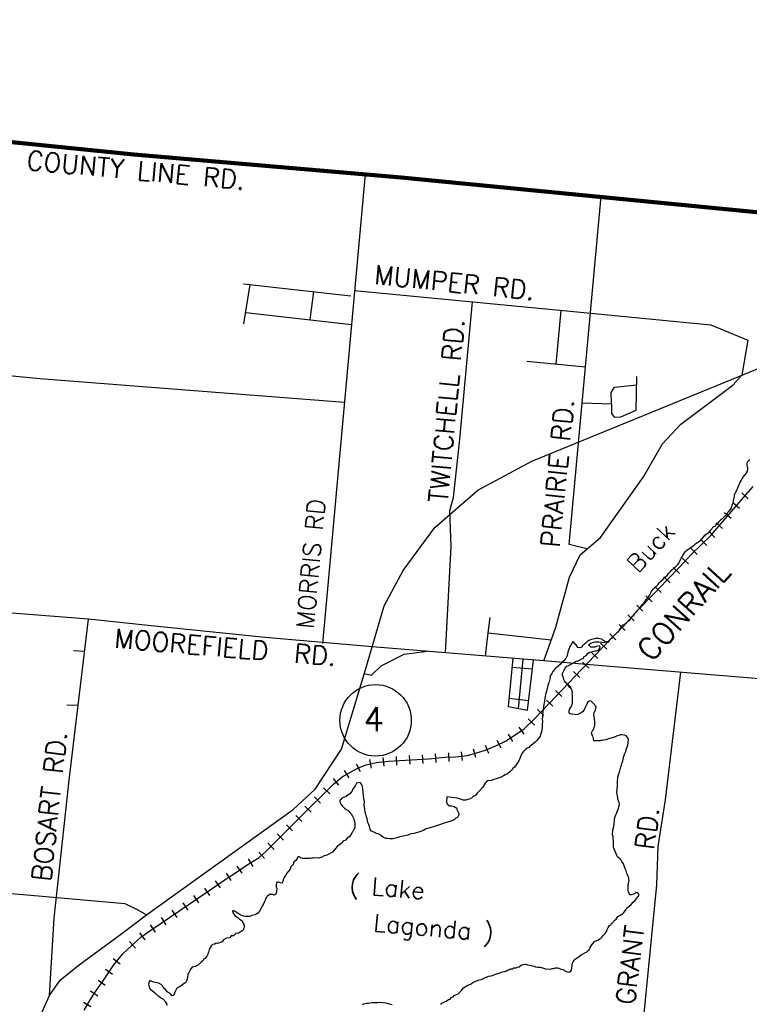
# Model space of a CAD drawing. Header units: feet. Extents: x 1615653 to 1618118, y 708897 to 711917.
# Tile 42 of 183: x 1618084 to 1618092, y 710539 to 710550. Entities that reach past the tile are written whole.
import ezdxf

# ---------------------------------------------------------------- set-up
doc = ezdxf.new("R2010")
doc.units = ezdxf.units.FT
doc.header["$LTSCALE"] = 20
doc.header["$MEASUREMENT"] = 0
for name, color, linetype in [('17_TRAIN_TRAKS', 254, 'Continuous'), ('35_INTERSTATE_ROADS', 130, 'Continuous'), ('36_MAJOR_ROADS', 130, 'Continuous'), ('37_MINOR_ROADS', 130, 'Continuous'), ('56_LAKES', 130, 'Continuous'), ('58_MAJOR_WATER', 170, 'Continuous'), ('59_WATER_NAMES', 130, 'Continuous'), ('ROAD-TEXT', 2, 'Continuous')]:
    doc.layers.add(name, color=color, linetype=linetype)
doc.layers.add('30_COUNTY_BORDER', color=6, linetype='Continuous', lineweight=100)
doc.styles.add('ROMANS', font='romans')
doc.styles.get("Standard").update_dxf_attribs({"font": 'simplex.shx'})

msp = doc.modelspace()

# ---------------------------------------------------------------- linework, layer by layer
at = {"layer": '17_TRAIN_TRAKS', "linetype": 'Continuous'}
for points in [[(1618091.63193, 710543.92156), (1618091.84154, 710544.16353), (1618091.95584, 710544.29991), (1618092.11827, 710544.48242)], [(1618092.06095, 710544.34281), (1618091.98625, 710544.40929)], [(1618091.96328, 710544.23095), (1618091.88664, 710544.29518)], [(1618091.86615, 710544.11557), (1618091.79057, 710544.18105)], [(1618091.76793, 710544.0022), (1618091.69235, 710544.06767)], [(1618091.67858, 710543.89853), (1618091.60896, 710543.97032)], [(1618084.9009, 710539.13243), (1618085.00553, 710539.23085), (1618085.10793, 710539.32015), (1618085.21938, 710539.40245), (1618085.75348, 710539.76475), (1618086.09478, 710539.9986), (1618086.20023, 710540.06785), (1618086.30058, 710540.1361), (1618086.37288, 710540.17925), (1618086.46223, 710540.23245), (1618086.53853, 710540.3027), (1618087.01038, 710540.7774), (1618087.21718, 710540.9791), (1618087.31558, 710541.07845), (1618087.41093, 710541.15575), (1618087.50028, 710541.2089), (1618087.59968, 710541.2591), (1618087.68603, 710541.29525), (1618087.80348, 710541.3213), (1618087.94303, 710541.33535), (1618088.40083, 710541.3645), (1618088.58858, 710541.38255), (1618088.70803, 710541.38655), (1618088.84858, 710541.4026), (1618088.93893, 710541.4277), (1618089.05238, 710541.46285), (1618089.17988, 710541.515), (1618089.28028, 710541.5662), (1618089.37463, 710541.6254), (1618089.49213, 710541.7027), (1618089.62063, 710541.82815), (1618089.93083, 710542.1543), (1618090.30528, 710542.5477), (1618090.48598, 710542.73535), (1618090.63558, 710542.8849), (1618090.80423, 710543.0726), (1618090.98398, 710543.25525), (1618091.13253, 710543.4128), (1618091.27913, 710543.5613), (1618091.41163, 710543.70685), (1618091.63188, 710543.92045)], [(1618091.58593, 710543.80623), (1618091.51631, 710543.87802)], [(1618091.47825, 710543.7018), (1618091.40863, 710543.77359)], [(1618091.37746, 710543.59504), (1618091.30351, 710543.66235)], [(1618091.27336, 710543.48428), (1618091.20219, 710543.55454)], [(1618091.16878, 710543.37836), (1618091.09602, 710543.44696)], [(1618091.06587, 710543.26922), (1618090.99312, 710543.33782)], [(1618090.96094, 710543.16056), (1618090.88967, 710543.2307)], [(1618090.85573, 710543.05364), (1618090.78445, 710543.12379)], [(1618090.75628, 710542.94443), (1618090.6819, 710543.01126)], [(1618090.65321, 710542.83183), (1618090.58251, 710542.90255)], [(1618090.54713, 710542.72578), (1618090.47643, 710542.7965)], [(1618090.33942, 710542.51105), (1618090.26699, 710542.57999)], [(1618090.44325, 710542.6189), (1618090.37122, 710542.68826)], [(1618090.236, 710542.4024), (1618090.16357, 710542.47134)], [(1618090.13259, 710542.29375), (1618090.06015, 710542.36269)], [(1618090.02917, 710542.18509), (1618089.95674, 710542.25404)], [(1618089.92578, 710542.07644), (1618089.85332, 710542.14536)], [(1618089.82241, 710541.96775), (1618089.74995, 710542.03667)], [(1618089.71903, 710541.85906), (1618089.64657, 710541.92798)], [(1618089.61278, 710541.75061), (1618089.54292, 710541.82216)], [(1618089.49438, 710541.64433), (1618089.43942, 710541.72787)], [(1618089.23336, 710541.48614), (1618089.18793, 710541.57523)], [(1618089.3677, 710541.56202), (1618089.31455, 710541.64673)], [(1618088.94369, 710541.37713), (1618088.91693, 710541.47348)], [(1618089.09193, 710541.42501), (1618089.05408, 710541.51756)], [(1618087.74929, 710541.25806), (1618087.72764, 710541.35569)], [(1618087.89147, 710541.2799), (1618087.88146, 710541.3794)], [(1618088.03917, 710541.29137), (1618088.03281, 710541.39117)], [(1618088.18887, 710541.3009), (1618088.18251, 710541.4007)], [(1618088.33856, 710541.31043), (1618088.33221, 710541.41023)], [(1618088.48965, 710541.32281), (1618088.48008, 710541.42235)], [(1618088.63603, 710541.33411), (1618088.63269, 710541.43405)], [(1618088.7895, 710541.34553), (1618088.77815, 710541.44488)], [(1618087.49033, 710541.1448), (1618087.4392, 710541.23075)], [(1618087.61983, 710541.21326), (1618087.57475, 710541.30252)], [(1618087.37456, 710541.0619), (1618087.31158, 710541.13958)], [(1618087.27045, 710540.96183), (1618087.1994, 710541.0322)], [(1618087.16276, 710540.85618), (1618087.09294, 710540.92777)], [(1618087.05538, 710540.75145), (1618086.98556, 710540.82304)], [(1618086.95003, 710540.64576), (1618086.87911, 710540.71626)], [(1618086.84429, 710540.53938), (1618086.77336, 710540.60988)], [(1618086.73854, 710540.43299), (1618086.66762, 710540.50349)], [(1618086.63279, 710540.32661), (1618086.56187, 710540.39711)], [(1618086.39087, 710540.13176), (1618086.33963, 710540.21763)], [(1618086.52341, 710540.22081), (1618086.45568, 710540.29438)], [(1618086.26694, 710540.05275), (1618086.2107, 710540.13544)], [(1618086.14131, 710539.96934), (1618086.08641, 710540.05292)], [(1618085.89439, 710539.80069), (1618085.83787, 710539.88318)], [(1618086.01813, 710539.88547), (1618085.96161, 710539.96796)], [(1618085.77042, 710539.71582), (1618085.71429, 710539.79858)], [(1618085.64629, 710539.63162), (1618085.59015, 710539.71438)], [(1618085.39802, 710539.46321), (1618085.34188, 710539.54596)], [(1618085.52215, 710539.54741), (1618085.46602, 710539.63017)], [(1618085.27388, 710539.379), (1618085.21775, 710539.46176)], [(1618085.15411, 710539.2921), (1618085.09471, 710539.37254)], [(1618085.04318, 710539.19734), (1618084.97746, 710539.27271)], [(1618084.45688, 710538.4877), (1618084.50998, 710538.5789), (1618084.58018, 710538.6871), (1618084.67358, 710538.8214), (1618084.79673, 710539.00375), (1618084.90113, 710539.13035)], [(1618084.86811, 710539.01172), (1618084.79096, 710539.07534)], [(1618084.78307, 710538.89419), (1618084.7002, 710538.95015)], [(1618084.69841, 710538.76954), (1618084.61631, 710538.82663)], [(1618084.61406, 710538.64746), (1618084.53017, 710538.70188)], [(1618084.53516, 710538.52277), (1618084.44874, 710538.57309)]]:
    msp.add_lwpolyline(points, dxfattribs=at)
at = {"layer": '30_COUNTY_BORDER', "linetype": 'Continuous'}
for points in [[(1618067.54456, 710549.82746), (1618071.7107, 710549.4767), (1618073.20535, 710549.38957), (1618075.04739, 710549.24234), (1618078.95372, 710548.8988), (1618085.02754, 710548.2848)], [(1618067.54456, 710549.82746), (1618071.7107, 710549.4767), (1618073.20535, 710549.38957), (1618075.04739, 710549.24234), (1618078.95372, 710548.8988), (1618085.02754, 710548.2848)], [(1618085.02754, 710548.2848), (1618088.08755, 710548.02175), (1618095.56268, 710547.29236), (1618102.51298, 710546.63812)], [(1618085.02754, 710548.2848), (1618088.08755, 710548.02175), (1618095.56268, 710547.29236), (1618102.51298, 710546.63812)]]:
    msp.add_lwpolyline(points, dxfattribs=at)
at = {"layer": '35_INTERSTATE_ROADS', "linetype": 'Continuous'}
for points in [[(1618091.95193, 710545.74269), (1618094.32164, 710546.71415)], [(1618089.58222, 710544.77124), (1618091.95193, 710545.74269)], [(1618088.96391, 710544.44208), (1618089.58222, 710544.77124)], [(1618088.47108, 710544.01117), (1618088.96391, 710544.44208)], [(1618088.11174, 710543.5188), (1618088.47108, 710544.01117)], [(1618087.89393, 710543.11518), (1618088.11174, 710543.5188)], [(1618087.67612, 710542.3722), (1618087.89393, 710543.11518)], [(1618087.4021, 710541.4736), (1618087.67612, 710542.3722)], [(1618087.10199, 710541.01476), (1618087.4021, 710541.4736)], [(1618086.85005, 710540.78283), (1618087.10199, 710541.01476)], [(1618085.17281, 710539.57599), (1618086.85005, 710540.78283)], [(1618081.29679, 710540.02117), (1618083.84837, 710539.80098)], [(1618083.84837, 710539.80098), (1618084.92176, 710539.70762)], [(1618084.92176, 710539.70762), (1618085.07314, 710539.6365)], [(1618084.88836, 710539.36271), (1618085.17281, 710539.57599)], [(1618085.07314, 710539.6365), (1618085.17281, 710539.57599)], [(1618084.38442, 710538.99265), (1618084.88836, 710539.36271)], [(1618084.18346, 710538.82918), (1618084.38442, 710538.99265)], [(1618084.06048, 710538.65367), (1618084.18346, 710538.82918)], [(1618083.92551, 710538.35482), (1618084.06048, 710538.65367)]]:
    msp.add_lwpolyline(points, dxfattribs=at)
at = {"layer": '36_MAJOR_ROADS', "linetype": 'Continuous'}
for points in [[(1618087.67496, 710548.0572), (1618087.44934, 710545.5796), (1618087.22371, 710543.102), (1618087.18556, 710542.68342)], [(1618090.86106, 710544.59201), (1618091.07891, 710544.97165), (1618091.28888, 710545.19655), (1618091.88617, 710545.64386), (1618091.98697, 710545.75823)], [(1618089.71978, 710542.48495), (1618089.85866, 710542.87303), (1618090.01556, 710543.44379), (1618090.13615, 710543.69899), (1618090.36973, 710543.90009), (1618090.86106, 710544.59201)], [(1618087.75561, 710542.64733), (1618086.52914, 710542.75172), (1618085.22476, 710542.88745), (1618084.50525, 710542.96195), (1618083.13809, 710543.07037)], [(1618087.6646, 710542.34261), (1618087.74761, 710542.32256), (1618087.85756, 710542.42797), (1618088.12065, 710542.56181), (1618088.38466, 710542.59521)], [(1618089.71978, 710542.48495), (1618087.75561, 710542.64733)], [(1618090.25081, 710542.4414), (1618089.71978, 710542.48495)], [(1618092.65003, 710542.24237), (1618090.25081, 710542.4414)]]:
    msp.add_lwpolyline(points, dxfattribs=at)
at = {"layer": '37_MINOR_ROADS', "linetype": 'Continuous'}
for points in [[(1618081.94905, 710548.59981), (1618084.41916, 710548.34563)], [(1618084.41916, 710548.34563), (1618085.04265, 710548.27665), (1618086.89197, 710548.12451)], [(1618086.89197, 710548.12451), (1618089.36556, 710547.90232)], [(1618089.36556, 710547.90232), (1618091.83696, 710547.65972)], [(1618090.21653, 710546.05678), (1618090.37719, 710547.80764)], [(1618091.83696, 710547.65972), (1618094.30809, 710547.41574)], [(1618086.28228, 710546.80465), (1618087.51272, 710546.66488)], [(1618086.28629, 710546.34295), (1618086.35761, 710546.79609)], [(1618087.04436, 710546.39095), (1618087.0858, 710546.71344)], [(1618087.55384, 710546.72712), (1618090.02336, 710546.48914)], [(1618088.75967, 710545.02358), (1618088.90557, 710546.59685)], [(1618086.30726, 710546.47622), (1618087.51821, 710546.33592)], [(1618089.86108, 710545.88347), (1618089.91938, 710546.49916)], [(1618090.02336, 710546.48914), (1618091.63505, 710546.33383), (1618092.05505, 710546.15639), (1618091.98697, 710545.75823)], [(1618090.21149, 710543.76801), (1618090.01064, 710543.81717), (1618090.21653, 710546.05678)], [(1618081.50365, 710545.95856), (1618081.55516, 710545.95314), (1618083.95146, 710545.71736)], [(1618089.52454, 710545.91604), (1618090.19757, 710545.85082)], [(1618090.49563, 710545.43013), (1618090.49552, 710545.31946), (1618090.5264, 710545.27548), (1618090.60385, 710545.27874), (1618090.7791, 710545.35789), (1618090.78442, 710545.74185)], [(1618083.95146, 710545.71736), (1618086.40436, 710545.52879)], [(1618090.49563, 710545.43013), (1618090.49347, 710545.55907), (1618090.5318, 710545.62072), (1618090.78452, 710545.64532)], [(1618086.40436, 710545.52879), (1618087.43746, 710545.4492)], [(1618090.15965, 710545.4389), (1618090.49563, 710545.43013)], [(1618088.59382, 710542.57804), (1618088.65797, 710543.79369), (1618088.64492, 710544.20711), (1618088.68551, 710544.35557), (1618088.75967, 710545.02358)], [(1618084.28732, 710541.12134), (1618084.50525, 710542.96195)], [(1618089.08474, 710542.80635), (1618089.10582, 710542.98235)], [(1618089.052, 710542.53926), (1618089.08474, 710542.80635), (1618089.80658, 710542.7275)], [(1618084.33633, 710542.60453), (1618084.46231, 710542.5985)], [(1618089.36657, 710542.51331), (1618089.31228, 710541.96163), (1618089.53528, 710541.9228)], [(1618089.43042, 710541.93547), (1618089.48411, 710542.50443)], [(1618089.53528, 710541.9228), (1618089.60224, 710542.49424)], [(1618089.59008, 710542.39035), (1618089.35623, 710542.40822)], [(1618091.28626, 710542.3555), (1618091.1088, 710540.89376), (1618091.02538, 710540.35831), (1618091.01041, 710539.91943)], [(1618089.54745, 710542.0267), (1618089.32156, 710542.05309)], [(1618084.25835, 710541.9837), (1618084.38863, 710541.97654)], [(1618084.06048, 710538.65367), (1618084.11454, 710539.53937), (1618084.28732, 710541.12134)], [(1618091.01041, 710539.91943), (1618090.76911, 710537.47698)]]:
    msp.add_lwpolyline(points, dxfattribs=at)
at = {"layer": '56_LAKES', "linetype": 'Continuous'}
for points in [[(1618090.15927, 710542.65107), (1618090.15468, 710542.64309), (1618090.1352, 710542.6366), (1618090.111, 710542.63862), (1618090.09165, 710542.66729), (1618090.07391, 710542.68229), (1618090.06715, 710542.69909), (1618090.05392, 710542.7029), (1618090.03852, 710542.67984), (1618090.02916, 710542.66439), (1618090.02001, 710542.65163), (1618090.0031, 710542.60975), (1618089.99556, 710542.58333), (1618089.99135, 710542.56474), (1618089.98715, 710542.54616), (1618089.98026, 710542.52779), (1618089.97089, 710542.51234), (1618089.96174, 710542.49958), (1618089.9499, 710542.48704), (1618089.93225, 710542.46958), (1618089.91148, 710542.44697), (1618089.87952, 710542.41988), (1618089.8565, 710542.40286), (1618089.84175, 710542.38786), (1618089.82367, 710542.36502), (1618089.81097, 710542.34174), (1618089.80451, 710542.32875), (1618089.79514, 710542.3133), (1618089.79384, 710542.29717), (1618089.78942, 710542.2759), (1618089.78166, 710542.24679), (1618089.77477, 710542.22843), (1618089.76744, 710542.20469), (1618089.76302, 710542.18342), (1618089.75548, 710542.157), (1618089.75106, 710542.13572), (1618089.74395, 710542.11467), (1618089.73974, 710542.09609), (1618089.73597, 710542.08287), (1618089.73402, 710542.05869), (1618089.72895, 710542.02935), (1618089.72432, 710542.00539), (1618089.71968, 710541.98143), (1618089.71817, 710541.96262)], [(1618090.02285, 710541.88037), (1618090.00984, 710541.88686), (1618090.0091, 710541.91127), (1618090.01599, 710541.92963), (1618090.02558, 710541.94777), (1618090.03204, 710541.96076), (1618090.0414, 710541.97621), (1618090.04517, 710541.98942), (1618090.04916, 710542.00532), (1618090.05068, 710542.02413), (1618090.0478, 710542.0893), (1618090.04373, 710542.10587), (1618090.04771, 710542.12177), (1618090.04676, 710542.14349), (1618090.04246, 710542.15738), (1618090.0301, 710542.17194), (1618090.0173, 710542.18112), (1618090.00268, 710542.20128), (1618089.99032, 710542.21584), (1618089.97032, 710542.23645), (1618089.95571, 710542.2566), (1618089.95141, 710542.27049), (1618089.94776, 710542.29244), (1618089.93379, 710542.32066), (1618089.9295, 710542.33454), (1618089.95469, 710542.37843), (1618089.96115, 710542.39142), (1618089.97052, 710542.40687), (1618089.98548, 710542.42456), (1618090.00495, 710542.43105), (1618090.02507, 710542.4456), (1618090.04498, 710542.45746), (1618090.05885, 710542.46171), (1618090.09285, 710542.48052), (1618090.11211, 710542.48432), (1618090.1573, 710542.5076), (1618090.17386, 710542.51163), (1618090.17807, 710542.53021), (1618090.20647, 710542.54678), (1618090.23037, 710542.57454), (1618090.24758, 710542.58663), (1618090.26146, 710542.59088), (1618090.30826, 710542.6005), (1618090.32439, 710542.59915), (1618090.34408, 710542.60833), (1618090.35323, 710542.62109), (1618090.36615, 710542.64707), (1618090.35357, 710542.65894), (1618090.33431, 710542.65514), (1618090.32044, 710542.65089), (1618090.30365, 710542.64417), (1618090.28999, 710542.64261), (1618090.27386, 710542.64395), (1618090.2602, 710542.64239), (1618090.23298, 710542.66738)], [(1618090.59007, 710540.21791), (1618090.56491, 710540.24165), (1618090.55793, 710540.25576), (1618090.54869, 710540.27547), (1618090.53719, 710540.30078), (1618090.53086, 710540.32295), (1618090.52162, 710540.34266), (1618090.51732, 710540.35655), (1618090.51884, 710540.37536), (1618090.51779, 710540.42955), (1618090.51414, 710540.4515), (1618090.51297, 710540.47053), (1618090.50663, 710540.49271), (1618090.51096, 710540.54645), (1618090.51872, 710540.57556), (1618090.52466, 710540.61565), (1618090.53038, 710540.65304), (1618090.52963, 710540.67745), (1618090.53718, 710540.70388), (1618090.54407, 710540.72224), (1618090.55677, 710540.74553), (1618090.5641, 710540.76926), (1618090.57433, 710540.79546), (1618090.57875, 710540.81673), (1618090.58608, 710540.84047), (1618090.58512, 710540.86219), (1618090.57814, 710540.8763), (1618090.56911, 710540.8987), (1618090.56794, 710540.91774), (1618090.56408, 710540.937), (1618090.56043, 710540.95894), (1618090.55635, 710540.97552), (1618090.56263, 710541.05345), (1618090.56362, 710541.09935), (1618090.56795, 710541.1531), (1618090.57571, 710541.18221), (1618090.58616, 710541.2111), (1618090.59413, 710541.24289), (1618090.60189, 710541.27201), (1618090.60878, 710541.29037), (1618090.61589, 710541.31142), (1618090.62634, 710541.3403), (1618090.63475, 710541.37748), (1618090.64606, 710541.41711), (1618090.65942, 710541.44846), (1618090.66761, 710541.48295), (1618090.67784, 710541.50914), (1618090.6843, 710541.52213), (1618090.6895, 710541.58663), (1618090.68294, 710541.60611), (1618090.66295, 710541.62672), (1618090.64477, 710541.63635), (1618090.61251, 710541.63905), (1618090.59885, 710541.63748), (1618090.57937, 710541.63099), (1618090.55431, 710541.62226), (1618090.54021, 710541.61532), (1618090.52655, 710541.61376), (1618090.49029, 710541.60056), (1618090.46835, 710541.59698), (1618090.43457, 710541.58086), (1618090.40456, 710541.57796), (1618090.38799, 710541.57393), (1618090.37433, 710541.57236), (1618090.36045, 710541.56811), (1618090.347, 710541.56924), (1618090.32796, 710541.56812), (1618090.29301, 710541.57104), (1618090.28979, 710541.59836), (1618090.2812, 710541.62613), (1618090.26927, 710541.64607), (1618090.26767, 710541.65973), (1618090.27768, 710541.68324), (1618090.28995, 710541.70115), (1618090.29728, 710541.72489), (1618090.30396, 710541.74056), (1618090.30569, 710541.76206), (1618090.30538, 710541.79184), (1618090.29948, 710541.81939), (1618090.29648, 710541.8494), (1618090.29305, 710541.87403), (1618090.29704, 710541.88993), (1618090.30662, 710541.90807), (1618090.31061, 710541.92397), (1618090.31902, 710541.96114), (1618090.2844, 710542.00191), (1618090.26172, 710542.02274), (1618090.2458, 710542.02677), (1618090.22589, 710542.01491), (1618090.21297, 710541.98893), (1618090.20382, 710541.97617), (1618090.19715, 710541.9605), (1618090.19025, 710541.94214), (1618090.18089, 710541.92669), (1618090.16549, 710541.90362), (1618090.14247, 710541.88661), (1618090.10868, 710541.87049), (1618090.08674, 710541.86691), (1618090.07351, 710541.87072), (1618090.04124, 710541.87342), (1618090.02285, 710541.88037)], [(1618089.71817, 710541.96262), (1618089.71331, 710541.93597), (1618089.70781, 710541.90126), (1618089.70543, 710541.8717), (1618089.70617, 710541.84729), (1618089.70357, 710541.81505), (1618089.70453, 710541.79332), (1618089.7015, 710541.7557), (1618089.7031, 710541.74204), (1618089.70116, 710541.71786), (1618089.69609, 710541.68852), (1618089.68854, 710541.6621), (1618089.68434, 710541.64351), (1618089.67745, 710541.62515), (1618089.66162, 710541.59671), (1618089.64085, 710541.5741), (1618089.62298, 710541.55395), (1618089.59974, 710541.53424), (1618089.57671, 710541.51723), (1618089.5624, 710541.5076), (1618089.54787, 710541.49529), (1618089.53087, 710541.48589), (1618089.51635, 710541.47357), (1618089.50204, 710541.46395), (1618089.48417, 710541.4438), (1618089.46899, 710541.42342), (1618089.45898, 710541.39991), (1618089.44563, 710541.36856), (1618089.43184, 710541.33184), (1618089.3834, 710541.26825), (1618089.36597, 710541.25347), (1618089.35392, 710541.23825), (1618089.33024, 710541.21317), (1618089.30431, 710541.19369), (1618089.27881, 710541.17959), (1618089.2589, 710541.16773), (1618089.22221, 710541.14915), (1618089.17499, 710541.13415), (1618089.15014, 710541.12811), (1618089.11657, 710541.11468), (1618089.08387, 710541.112), (1618089.07021, 710541.11044), (1618089.06353, 710541.09477), (1618089.04922, 710541.08514), (1618089.03695, 710541.06723), (1618089.01822, 710541.03633), (1618088.97667, 710540.9911), (1618088.95881, 710540.97095), (1618088.93782, 710540.94565), (1618088.91232, 710540.93154), (1618088.89489, 710540.91677), (1618088.86939, 710540.90267), (1618088.84723, 710540.8964), (1618088.82776, 710540.88991), (1618088.81141, 710540.88857), (1618088.79527, 710540.88992), (1618088.76634, 710540.90045), (1618088.7401, 710540.91076), (1618088.72418, 710540.91479), (1618088.70267, 710540.91659), (1618088.66793, 710540.92219), (1618088.61146, 710540.92691), (1618088.60692, 710540.87048), (1618088.611, 710540.8539), (1618088.62809, 710540.83083), (1618088.64401, 710540.8268), (1618088.66283, 710540.82523), (1618088.67875, 710540.82119), (1618088.69466, 710540.81716), (1618088.71015, 710540.80775), (1618088.72316, 710540.80125), (1618088.72455, 710540.7849), (1618088.73401, 710540.76788), (1618088.74099, 710540.75377), (1618088.74776, 710540.73698), (1618088.74646, 710540.72085), (1618088.73064, 710540.69241), (1618088.71364, 710540.68301), (1618088.69642, 710540.67092), (1618088.65414, 710540.65011), (1618088.6181, 710540.63959), (1618088.60153, 710540.63556), (1618088.4791, 710540.59438), (1618088.42897, 710540.57693), (1618088.38733, 710540.56417), (1618088.36517, 710540.55791), (1618088.34527, 710540.54604), (1618088.3117, 710540.53261), (1618088.27276, 710540.51963), (1618088.23134, 710540.50957), (1618088.20111, 710540.50397), (1618088.16486, 710540.49077), (1618088.10956, 710540.47645), (1618088.07105, 710540.46884), (1618088.0377, 710540.4581), (1618087.9909, 710540.44848), (1618087.95304, 710540.44894), (1618087.93153, 710540.45074), (1618087.9154, 710540.45208), (1618087.90217, 710540.45589), (1618087.88378, 710540.46284)], [(1618087.88378, 710540.46284), (1618087.8712, 710540.47471), (1618087.85324, 710540.48703), (1618087.82991, 710540.4998), (1618087.80635, 710540.50988), (1618087.78011, 710540.52019), (1618087.75925, 710540.53005), (1618087.74602, 710540.53386), (1618087.7314, 710540.55402), (1618087.72754, 710540.57328), (1618087.72346, 710540.58985), (1618087.71713, 710540.61202), (1618087.70541, 710540.63464), (1618087.70177, 710540.65659), (1618087.69791, 710540.67585), (1618087.69157, 710540.69802), (1618087.6832, 710540.72848), (1618087.67439, 710540.75356), (1618087.67139, 710540.78357), (1618087.66818, 710540.8109), (1618087.66475, 710540.83553), (1618087.66734, 710540.86778), (1618087.66413, 710540.8951), (1618087.66027, 710540.91436), (1618087.65662, 710540.93631), (1618087.65523, 710540.95265), (1618087.65363, 710540.96632), (1618087.65267, 710540.98804), (1618087.64902, 710541.00999), (1618087.64742, 710541.02365), (1618087.64312, 710541.03753), (1618087.64195, 710541.05657), (1618087.63249, 710541.07359), (1618087.62282, 710541.08792), (1618087.6098, 710541.09442), (1618087.59302, 710541.08771), (1618087.57645, 710541.08368), (1618087.56063, 710541.05524), (1618087.54233, 710541.02972), (1618087.53027, 710541.01449), (1618087.52629, 710540.99859), (1618087.51401, 710540.98068), (1618087.49905, 710540.96299), (1618087.48184, 710540.9509), (1618087.45612, 710540.93411), (1618087.42793, 710540.92023), (1618087.40556, 710540.91128), (1618087.3991, 710540.89829), (1618087.385, 710540.89135), (1618087.38392, 710540.87792), (1618087.388, 710540.86135), (1618087.39477, 710540.84455), (1618087.41229, 710540.82685), (1618087.43723, 710540.80042), (1618087.45766, 710540.78519), (1618087.47584, 710540.77556), (1618087.48841, 710540.76368), (1618087.50078, 710540.74912), (1618087.51583, 710540.73434), (1618087.53001, 710540.70881), (1618087.54355, 710540.67521), (1618087.5472, 710540.65327), (1618087.55665, 710540.63625), (1618087.55826, 710540.62258), (1618087.5548, 710540.57959), (1618087.54769, 710540.55854), (1618087.53767, 710540.53503), (1618087.52583, 710540.52249), (1618087.51582, 710540.49898), (1618087.49193, 710540.47121), (1618087.46912, 710540.45689), (1618087.45103, 710540.43405), (1618087.42284, 710540.42017), (1618087.40207, 710540.39756), (1618087.38152, 710540.37763), (1618087.35559, 710540.35815), (1618087.33503, 710540.33823), (1618087.29908, 710540.29524), (1618087.2369, 710540.26256), (1618087.20623, 710540.25159), (1618087.17805, 710540.23771), (1618087.1447, 710540.22697), (1618087.11781, 710540.22922), (1618087.08242, 710540.22676), (1618087.06069, 710540.22587), (1618087.03605, 710540.22252), (1618087.01164, 710540.22185), (1618086.99281, 710540.22342), (1618086.97915, 710540.22186), (1618086.96033, 710540.22343), (1618086.94172, 710540.22769), (1618086.92108, 710540.24023), (1618086.90494, 710540.24158), (1618086.90117, 710540.22837), (1618086.88266, 710540.20016), (1618086.85941, 710540.18045), (1618086.84918, 710540.15425), (1618086.82529, 710540.12649), (1618086.81506, 710540.10029), (1618086.77889, 710540.05462), (1618086.76328, 710540.02887)], [(1618089.55535, 710539.00034), (1618089.57417, 710538.99877), (1618089.58987, 710538.99205), (1618089.60869, 710538.99047), (1618089.6244, 710538.98375), (1618089.65376, 710538.97859), (1618089.66989, 710538.97725), (1618089.69388, 710538.97254), (1618089.70732, 710538.97142), (1618089.73894, 710538.96066), (1618089.7981, 710538.95572), (1618089.81488, 710538.96243), (1618089.83123, 710538.96377), (1618089.85608, 710538.96982), (1618089.87781, 710538.97071), (1618089.89104, 710538.9669), (1618089.91459, 710538.95681), (1618089.93051, 710538.95278), (1618089.9489, 710538.94583), (1618089.96169, 710538.93665), (1618089.98772, 710538.92365), (1618090.00654, 710538.92208), (1618090.02289, 710538.92342), (1618090.03807, 710538.9438), (1618090.04227, 710538.96238), (1618090.04595, 710539.00807), (1618090.04994, 710539.02397), (1618090.05662, 710539.03964), (1618090.06889, 710539.05755), (1618090.08363, 710539.07255), (1618090.10085, 710539.08464), (1618090.11516, 710539.09427), (1618090.14959, 710539.11845), (1618090.21199, 710539.15382), (1618090.22674, 710539.16882), (1618090.24105, 710539.17844), (1618090.24773, 710539.19412), (1618090.26021, 710539.21472), (1618090.27001, 710539.23554), (1618090.28497, 710539.25323), (1618090.30262, 710539.27069), (1618090.32812, 710539.2848), (1618090.342, 710539.28905), (1618090.35631, 710539.29868), (1618090.37643, 710539.31323), (1618090.39408, 710539.33069), (1618090.40345, 710539.34614), (1618090.42378, 710539.36338), (1618090.43918, 710539.38644), (1618090.4465, 710539.41018), (1618090.4563, 710539.431), (1618090.4717, 710539.45407), (1618090.49138, 710539.46324), (1618090.49516, 710539.47645), (1618090.50947, 710539.48608), (1618090.51883, 710539.50153), (1618090.53648, 710539.51899), (1618090.55079, 710539.52862), (1618090.56952, 710539.55952), (1618090.59771, 710539.5734), (1618090.62364, 710539.59288), (1618090.63548, 710539.60541), (1618090.65044, 710539.6231), (1618090.65959, 710539.63587), (1618090.66961, 710539.65938), (1618090.69801, 710539.67594), (1618090.72126, 710539.69564), (1618090.74515, 710539.72341), (1618090.76839, 710539.74311), (1618090.78379, 710539.76617), (1618090.80165, 710539.78632), (1618090.81123, 710539.80446), (1618090.80425, 710539.81857), (1618090.78876, 710539.82798), (1618090.77575, 710539.83448), (1618090.76123, 710539.82216), (1618090.74713, 710539.81522), (1618090.72206, 710539.8065), (1618090.70862, 710539.80762), (1618090.69895, 710539.82195), (1618090.68949, 710539.83897), (1618090.68541, 710539.85555), (1618090.68714, 710539.87705), (1618090.68618, 710539.89877), (1618090.68813, 710539.92295), (1618090.6919, 710539.93617), (1618090.69342, 710539.95498), (1618090.69741, 710539.97088), (1618090.69602, 710539.98722), (1618090.69441, 710540.00088), (1618090.68742, 710540.01499), (1618090.6784, 710540.03739), (1618090.67142, 710540.0515), (1618090.66712, 710540.06539), (1618090.66304, 710540.08196), (1618090.65606, 710540.09607), (1618090.64499, 710540.12675), (1618090.63167, 710540.16303), (1618090.6148, 710540.18879), (1618090.60512, 710540.20313), (1618090.59007, 710540.21791)], [(1618086.76328, 710540.02887), (1618086.74789, 710540.0058), (1618086.74121, 710539.99013), (1618086.7341, 710539.96908), (1618086.72764, 710539.95609), (1618086.72366, 710539.94019), (1618086.70214, 710539.94199), (1618086.68397, 710539.95162), (1618086.66515, 710539.9532), (1618086.65869, 710539.94021), (1618086.65739, 710539.92408), (1618086.6577, 710539.8943), (1618086.66199, 710539.88041), (1618086.65896, 710539.84279), (1618086.65411, 710539.81614), (1618086.63151, 710539.8045), (1618086.6156, 710539.80854), (1618086.59946, 710539.80989), (1618086.58623, 710539.8137), (1618086.5574, 710539.79176), (1618086.54265, 710539.77676), (1618086.53264, 710539.75324), (1618086.51659, 710539.72212), (1618086.5097, 710539.70376), (1618086.50012, 710539.68562), (1618086.49323, 710539.66726), (1618086.46513, 710539.62091), (1618086.44436, 710539.5983), (1618086.41552, 710539.57636), (1618086.37701, 710539.56875), (1618086.35441, 710539.55711), (1618086.32462, 710539.55689), (1618086.3058, 710539.55846), (1618086.2845, 710539.56295), (1618086.26342, 710539.57012), (1618086.24503, 710539.57707), (1618086.23202, 710539.58356), (1618086.20912, 710539.60171), (1618086.186, 710539.61716), (1618086.1703, 710539.62389), (1618086.15685, 710539.62501), (1618086.16275, 710539.59746), (1618086.16974, 710539.58335), (1618086.18457, 710539.56588), (1618086.19759, 710539.55939), (1618086.22071, 710539.54393), (1618086.23576, 710539.52914), (1618086.25371, 710539.51682), (1618086.26651, 710539.50764), (1618086.2708, 710539.49375), (1618086.28317, 710539.47919), (1618086.28907, 710539.45165), (1618086.29068, 710539.43799), (1618086.28669, 710539.42209), (1618086.27398, 710539.3988), (1618086.22546, 710539.36768), (1618086.19545, 710539.36478), (1618086.16886, 710539.33724), (1618086.14176, 710539.3368), (1618086.12099, 710539.31418), (1618086.08807, 710539.30882), (1618086.05407, 710539.29001), (1618086.0362, 710539.26986), (1618085.98585, 710539.24972), (1618085.96703, 710539.25129), (1618085.95272, 710539.24166), (1618085.9254, 710539.23854), (1618085.91625, 710539.22577), (1618085.89752, 710539.19487), (1618085.88837, 710539.18211), (1618085.88416, 710539.16352), (1618085.88039, 710539.15031), (1618085.87307, 710539.12658), (1618085.86058, 710539.10598), (1618085.84206, 710539.07776), (1618085.82819, 710539.07351), (1618085.8186, 710539.05537), (1618085.79805, 710539.03545), (1618085.77771, 710539.01821), (1618085.76587, 710539.00567), (1618085.75156, 710538.99604), (1618085.72649, 710538.98732), (1618085.70971, 710538.9806), (1618085.69583, 710538.97635), (1618085.67818, 710538.95889), (1618085.66257, 710538.93314), (1618085.65256, 710538.90963), (1618085.64298, 710538.89149), (1618085.64103, 710538.8673), (1618085.63618, 710538.84065), (1618085.62885, 710538.81692), (1618085.62239, 710538.80393), (1618085.60248, 710538.79207), (1618085.57365, 710538.77013), (1618085.55643, 710538.75804), (1618085.51974, 710538.73946), (1618085.5037, 710538.70833), (1618085.49056, 710538.67967), (1618085.48033, 710538.65347), (1618085.46376, 710538.64945), (1618085.44151, 710538.67565)], [(1618088.54176, 710538.54932), (1618088.55404, 710538.56724), (1618088.58222, 710538.58111), (1618088.6017, 710538.5876), (1618088.63053, 710538.60954), (1618088.64688, 710538.61088), (1618088.66497, 710538.63372), (1618088.68444, 710538.64021), (1618088.69359, 710538.65297), (1618088.72178, 710538.66685), (1618088.74125, 710538.67334), (1618088.75599, 710538.68834), (1618088.77386, 710538.70849), (1618088.80087, 710538.74141), (1618088.8494, 710538.77252), (1618088.88006, 710538.78349), (1618088.91718, 710538.80744), (1618088.96775, 710538.83028), (1618089.01454, 710538.83989), (1618089.04295, 710538.85646), (1618089.09061, 710538.87683), (1618089.12331, 710538.87951), (1618089.16807, 710538.89741), (1618089.2097, 710538.91017), (1618089.24327, 710538.9236), (1618089.27081, 710538.92941), (1618089.28468, 710538.93367), (1618089.3019, 710538.94575), (1618089.32116, 710538.94956), (1618089.33816, 710538.95896), (1618089.3572, 710538.96007), (1618089.37688, 710538.96925), (1618089.40421, 710538.97238), (1618089.42077, 710538.97641), (1618089.43756, 710538.98312), (1618089.46639, 710539.00506), (1618089.51028, 710539.01222), (1618089.53405, 710539.00482), (1618089.55535, 710539.00034)], [(1618085.44151, 710538.67565), (1618085.42086, 710538.6882), (1618085.40807, 710538.69738), (1618085.38851, 710538.72336), (1618085.37324, 710538.73546), (1618085.36087, 710538.75002), (1618085.35389, 710538.76413), (1618085.33905, 710538.7816), (1618085.32314, 710538.78563), (1618085.30765, 710538.79504), (1618085.29174, 710538.79908), (1618085.27044, 710538.80356), (1618085.24398, 710538.81118), (1618085.23054, 710538.8123), (1618085.20989, 710538.82485), (1618085.203, 710538.80649), (1618085.19567, 710538.78275), (1618085.19706, 710538.7664), (1618085.20565, 710538.73863), (1618085.21823, 710538.72676), (1618085.24586, 710538.70011), (1618085.25888, 710538.69361), (1618085.27102, 710538.67636), (1618085.28403, 710538.66987), (1618085.30156, 710538.65217), (1618085.32737, 710538.63649), (1618085.33994, 710538.62462), (1618085.35565, 710538.61789), (1618085.37564, 710538.59729), (1618085.3851, 710538.58027), (1618085.39993, 710538.56279), (1618085.40358, 710538.54085)], [(1618087.64318, 710538.55132), (1618087.65996, 710538.55803), (1618087.6904, 710538.56631), (1618087.71482, 710538.56698), (1618087.73139, 710538.571), (1618087.75333, 710538.57458), (1618087.77506, 710538.57547), (1618087.81808, 710538.57188), (1618087.83734, 710538.57568), (1618087.90725, 710538.56984), (1618087.92317, 710538.56581), (1618087.9364, 710538.562), (1618087.96017, 710538.5546), (1618087.98415, 710538.5499)]]:
    msp.add_lwpolyline(points, dxfattribs=at)
at = {"layer": '58_MAJOR_WATER', "linetype": 'Continuous'}
for points in [[(1618092.07648, 710544.79035), (1618092.06348, 710544.7773), (1618092.05043, 710544.76225), (1618092.04543, 710544.7412), (1618092.04543, 710544.7262), (1618092.04843, 710544.71215), (1618092.05243, 710544.6951), (1618092.05238, 710544.67505), (1618092.04738, 710544.658), (1618092.03938, 710544.63995), (1618092.02838, 710544.6209), (1618092.01638, 710544.6079), (1618092.00433, 710544.59185), (1618091.99133, 710544.5758), (1618091.97933, 710544.55575), (1618091.97033, 710544.5347), (1618091.96128, 710544.51465), (1618091.95528, 710544.49965), (1618091.94628, 710544.4836), (1618091.93828, 710544.46355), (1618091.92923, 710544.4465), (1618091.92323, 710544.42945), (1618091.91723, 710544.41645), (1618091.90723, 710544.4014), (1618091.90223, 710544.38435), (1618091.90018, 710544.3673), (1618091.89718, 710544.35325), (1618091.89418, 710544.33825), (1618091.89018, 710544.3192), (1618091.88418, 710544.2911), (1618091.87913, 710544.2751), (1618091.86513, 710544.239), (1618091.85313, 710544.21895), (1618091.83908, 710544.2009), (1618091.82808, 710544.18785), (1618091.81908, 710544.17285), (1618091.80708, 710544.1568), (1618091.79408, 710544.14275), (1618091.78003, 710544.12775), (1618091.76203, 710544.1107), (1618091.74903, 710544.10065), (1618091.73303, 710544.08565), (1618091.72103, 710544.0726), (1618091.70598, 710544.05655), (1618091.68998, 710544.04255), (1618091.68098, 710544.0295), (1618091.66798, 710544.0215), (1618091.65398, 710544.01145), (1618091.64293, 710543.99645), (1618091.62993, 710543.9804), (1618091.61493, 710543.96035), (1618091.60293, 710543.9473), (1618091.56297, 710543.92247), (1618091.56288, 710543.91425)], [(1618090.36113, 710542.74075), (1618090.38088, 710542.7375), (1618090.39373, 710542.72825), (1618090.40663, 710542.72), (1618090.41938, 710542.70675), (1618090.43443, 710542.70545), (1618090.44738, 710542.7022), (1618090.46343, 710542.70495), (1618090.47273, 710542.7188), (1618090.47998, 710542.7327), (1618090.49323, 710542.74345), (1618090.50643, 710542.75325), (1618090.51973, 710542.76705), (1618090.53713, 710542.78775), (1618090.55038, 710542.80055), (1618090.56463, 710542.8123), (1618090.57788, 710542.8261), (1618090.58818, 710542.83995), (1618090.59543, 710542.8538), (1618090.60273, 710542.8687), (1618090.60903, 710542.88365), (1618090.62633, 710542.89735), (1618090.64143, 710542.9031), (1618090.65663, 710542.91285), (1618090.67193, 710542.9266), (1618090.68818, 710542.9393), (1618090.70243, 710542.94905), (1618090.72303, 710542.98075), (1618090.73733, 710542.99655), (1618090.74963, 710543.01035), (1618090.76198, 710543.02715), (1618090.77828, 710543.04285), (1618090.79263, 710543.06065), (1618090.80493, 710543.07445), (1618090.82233, 710543.0962), (1618090.83468, 710543.112), (1618090.84798, 710543.12675), (1618090.86023, 710543.1416), (1618090.87258, 710543.1584), (1618090.88183, 710543.17125), (1618090.89313, 710543.18705), (1618090.90543, 710543.19985), (1618090.91778, 710543.2177), (1618090.93008, 710543.2335), (1618090.93938, 710543.24935), (1618090.94668, 710543.26525), (1618090.95398, 710543.28015), (1618090.96123, 710543.29305), (1618090.97148, 710543.3059), (1618090.98678, 710543.32065), (1618091.00203, 710543.3324), (1618091.01933, 710543.3471), (1618091.03163, 710543.3609), (1618091.04293, 710543.3777), (1618091.05628, 710543.3935), (1618091.08583, 710543.42205), (1618091.10013, 710543.4348), (1618091.11538, 710543.44855), (1618091.13173, 710543.4643), (1618091.14503, 710543.48105), (1618091.15938, 710543.49685), (1618091.17263, 710543.50965), (1618091.18388, 710543.52245), (1618091.19613, 710543.53525), (1618091.20938, 710543.54705), (1618091.22463, 710543.5588), (1618091.23993, 710543.57455), (1618091.25628, 710543.59025), (1618091.26858, 710543.60505), (1618091.27898, 710543.62695), (1618091.28733, 710543.6448), (1618091.29463, 710543.6597), (1618091.30493, 710543.67655), (1618091.31428, 710543.6924), (1618091.32153, 710543.7053), (1618091.33183, 710543.72215), (1618091.34313, 710543.737), (1618091.35943, 710543.7517), (1618091.37368, 710543.7635), (1618091.39093, 710543.7762), (1618091.40408, 710543.78295), (1618091.42033, 710543.7947), (1618091.43558, 710543.80545), (1618091.44883, 710543.8182), (1618091.46208, 710543.829), (1618091.47933, 710543.8417), (1618091.49248, 710543.8485), (1618091.50773, 710543.85925), (1618091.52088, 710543.867)], [(1618091.52088, 710543.867), (1618091.56397, 710543.92309), (1618091.56313, 710543.918)], [(1618090.15927, 710542.65108), (1618090.17218, 710542.66715), (1618090.18648, 710542.6809), (1618090.20273, 710542.69365), (1618090.22113, 710542.71235), (1618090.23633, 710542.7231), (1618090.25148, 710542.7278), (1618090.27063, 710542.7335), (1618090.28673, 710542.7372), (1618090.29978, 710542.74095), (1618090.31488, 710542.7437), (1618090.33093, 710542.7454), (1618090.34793, 710542.7441), (1618090.36113, 710542.74075)], [(1618090.23301, 710542.66739), (1618090.24714, 710542.68175), (1618090.25424, 710542.68677), (1618090.26311, 710542.68953), (1618090.28082, 710542.6948), (1618090.29674, 710542.69846), (1618090.30891, 710542.70195), (1618090.32058, 710542.70408), (1618090.33151, 710542.70524), (1618090.34144, 710542.70448), (1618090.3513, 710542.70198)], [(1618090.35029, 710542.70223), (1618090.38363, 710542.6979), (1618090.40833, 710542.6961), (1618090.43492, 710542.70532), (1618090.43483, 710542.70495)]]:
    msp.add_lwpolyline(points, dxfattribs=at)
at = {"layer": 'ROAD-TEXT'}
msp.add_circle((1618087.79445, 710541.80465), 0.40913, dxfattribs=at)

# ---------------------------------------------------------------- texts
at = {"layer": '17_TRAIN_TRAKS', "linetype": 'Continuous'}
msp.add_text('CONRAIL', height=0.25, rotation=48.060042, dxfattribs=at).set_placement((1618090.95253, 710542.46207))
at = {"layer": '59_WATER_NAMES', "linetype": 'Continuous'}
for s, rotation, p in [('Buck', 47, (1618090.79793, 710543.48184)), ('( Lake', 355, (1618087.48701, 710539.82924)), ('Lagonda )', 355, (1618087.76468, 710539.38979))]:
    msp.add_text(s, height=0.2, rotation=rotation, dxfattribs=at).set_placement(p)
at = {"layer": 'ROAD-TEXT', "style": 'ROMANS'}
for s, rotation, p in [('COUNTY LINE RD.', 354.662708, (1618083.79045, 710548.11295)), ('MUMPER RD.', 354.148477, (1618087.77027, 710546.8036)), ('TWITCHELL RD.', 84.7147, (1618088.61775, 710544.28878)), ('PRAIRIE RD.', 84.495363, (1618089.90181, 710543.77555)), ('MOOREFIELD  RD.', 355.22725, (1618084.79629, 710542.63892)), ('BOSART RD.', 83.731704, (1618084.07217, 710539.952)), ('GRANT     RD.', 82.869532, (1618090.75881, 710538.53963))]:
    msp.add_text(s, height=0.216, rotation=rotation, dxfattribs=at).set_placement(p)
at = {"layer": 'ROAD-TEXT'}
msp.add_text('MORRIS RD', height=0.2, rotation=84.8021, dxfattribs=at).set_placement((1618087.0842, 710542.84544))
msp.add_text('4', height=0.27463, dxfattribs=at).set_placement((1618087.65637, 710541.68195))

doc.saveas('drawing.dxf')
